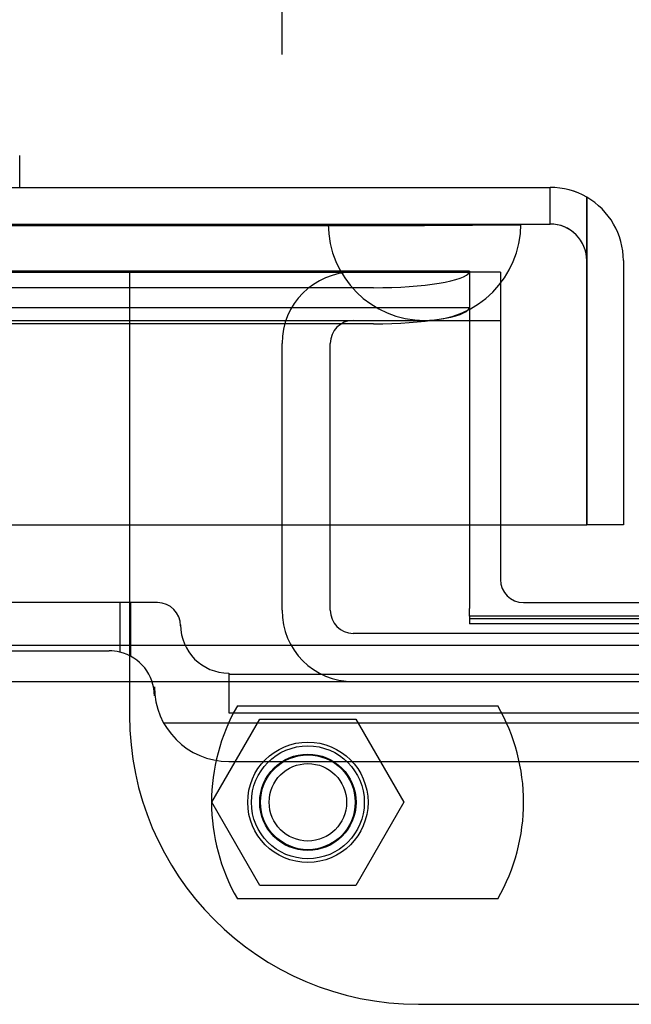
# Model space of a CAD drawing. Header units: inches. Extents: x 1 to 359, y -2 to 239.
# Tile 7 of 82: x 106.83 to 108.42, y 31.57 to 34.12. Entities that reach past the tile are written whole.
import ezdxf
from ezdxf.enums import TextEntityAlignment as Align
from ezdxf.lldxf.tags import DXFTag

# ---------------------------------------------------------------- set-up
doc = ezdxf.new("R2010")
doc.units = ezdxf.units.IN
doc.header["$MEASUREMENT"] = 0
for name, color, linetype in [('COM70098', 7, 'Continuous'), ('COM70220', 7, 'Continuous'), ('COM70739-9', 7, 'Continuous'), ('COM70838', 7, 'Continuous'), ('COM71195-6', 7, 'Continuous'), ('COM71298-1', 7, 'Continuous'), ('COM71299-1', 7, 'Continuous'), ('Default', 7, 'Continuous'), ('GSK87756', 7, 'Continuous'), ('HAN13068', 7, 'Continuous'), ('NTS86070', 7, 'Continuous'), ('SCC180005', 7, 'Continuous')]:
    doc.layers.add(name, color=color, linetype=linetype)
doc.styles.add('SEACAD_Times_New_Roman', font='times.ttf')
tags = doc.linetypes.add('HIDDEN2', pattern=[0.1875, 0.125, -0.0625]).pattern_tags.tags
tags[6:7] = [DXFTag(74, 4), DXFTag(75, 0), DXFTag(340, '0'), DXFTag(46, 0.0), DXFTag(50, 0.0), DXFTag(44, 0.0), DXFTag(45, 0.0)]
tags[4:5] = [DXFTag(74, 4), DXFTag(75, 0), DXFTag(340, '0'), DXFTag(46, 0.0), DXFTag(50, 0.0), DXFTag(44, 0.0), DXFTag(45, 0.0)]
doc.dimstyles.new('HAMMOND_(STH_-_300x200)', dxfattribs={"dimtxt": 1.5, "dimasz": 1.875, "dimexe": 0.75, "dimexo": 0.75, "dimgap": 0.375, "dimtad": 0, "dimtih": 1, "dimtoh": 1, "dimzin": 0, "dimdsep": 46, "dimtxsty": 'SEACAD_Times_New_Roman', "dimblk1": '_SE_FILLED', "dimblk2": '_SE_FILLED', "dimsah": 1, "dimcen": 0.75, "dimadec": 0, "dimazin": 0, "dimtfac": 0.8, "dimtofl": 0, "dimtmove": 0, "dimatfit": 3, "dimfxl": 1, "dimtolj": 1, "dimtzin": 0, "dimarcsym": 0})

# ---------------------------------------------------------------- blocks, each defined once
blk = doc.blocks.new('SE2')
at = {"layer": 'COM70098', "color": 7, "linetype": 'HIDDEN2'}
for p, q in [((107.1164, 33.4687), (107.1164, 32.3197)), ((108.0794, 33.4687), (107.9994, 33.4687)), ((108.0794, 33.4687), (108.0794, 32.8137)), ((107.8664, 31.5697), (111.3664, 31.5697))]:
    blk.add_line(p, q, dxfattribs=at)
at = {"layer": 'COM70098', "color": 7, "linetype": 'Continuous'}
for p, q in [((108.0794, 32.8137), (108.0794, 32.6717)), ((108.1394, 32.6117), (111.0934, 32.6117))]:
    blk.add_line(p, q, dxfattribs=at)
at = {"layer": 'COM70098', "color": 7, "linetype": 'HIDDEN2'}
blk.add_circle((107.5794, 32.0937), 0.1562, dxfattribs=at)
at = {"layer": 'COM70098', "color": 7, "linetype": 'Continuous'}
blk.add_arc((108.1394, 32.6717), 0.06, 180, 270, dxfattribs=at)
at = {"layer": 'COM70098', "color": 7, "linetype": 'HIDDEN2'}
blk.add_arc((107.8664, 32.3197), 0.75, 180, 270, dxfattribs=at)
at = {"layer": 'COM70220', "color": 7, "linetype": 'HIDDEN2'}
for p, q in [((87.1644, 33.5927), (107.6324, 33.5927)), ((87.1644, 33.5917), (107.6324, 33.5917)), ((87.1644, 33.5897), (107.6324, 33.5897)), ((107.6324, 33.5927), (108.1314, 33.5927)), ((107.6324, 33.5917), (108.1314, 33.5917)), ((107.6324, 33.5897), (107.8824, 33.5897)), ((107.6334, 33.5927), (107.6334, 33.5917)), ((107.6334, 33.5917), (107.8824, 33.5897)), ((107.8824, 33.5897), (108.1314, 33.5917)), ((108.1314, 33.5917), (108.1314, 33.5927)), ((87.1644, 33.3437), (107.6324, 33.3437)), ((107.6324, 33.3437), (107.8824, 33.3437))]:
    blk.add_line(p, q, dxfattribs=at)
blk.add_arc((107.8824, 33.5937), 0.25, 180, 0, dxfattribs=at)
at = {"layer": 'COM70739-9', "color": 7, "linetype": 'HIDDEN2'}
for p, q in [((107.8824, 33.3437), (108.0794, 33.3437)), ((107.5124, 32.5917), (107.5124, 33.2837)), ((107.6374, 32.5917), (107.6374, 33.2837)), ((111.5354, 32.5317), (107.6974, 32.5317))]:
    blk.add_line(p, q, dxfattribs=at)
for centre, radius, start, end in [((107.6974, 33.2837), 0.185, 90, 180), ((107.6974, 33.2837), 0.06, 90, 180), ((107.6974, 32.5917), 0.185, 180, 270), ((107.6974, 32.5917), 0.06, 180, 270)]:
    blk.add_arc(centre, radius, start, end, dxfattribs=at)
at = {"layer": 'COM70838', "color": 7, "linetype": 'HIDDEN2'}
for p, q in [((107.0913, 32.6117), (106.3779, 32.6117)), ((107.1889, 32.6117), (107.0913, 32.6117)), ((107.0913, 32.6117), (107.0913, 32.4834)), ((107.1189, 32.6117), (107.1189, 32.473)), ((107.2489, 32.5537), (107.2489, 32.5517)), ((106.3779, 32.4867), (107.0639, 32.4867)), ((107.3739, 32.4287), (107.3739, 32.3261)), ((107.3739, 32.4261), (108.6189, 32.4261)), ((107.1809, 32.3697), (107.1809, 32.3928)), ((107.3739, 32.3261), (108.4939, 32.3261)), ((107.2048, 32.2998), (108.6189, 32.2998)), ((107.3739, 32.1998), (108.4939, 32.1998))]:
    blk.add_line(p, q, dxfattribs=at)
for centre, radius, start, end in [((107.1889, 32.5517), 0.06, 0, 90), ((107.3739, 32.5537), 0.125, 180, 270), ((107.0639, 32.3697), 0.117, 76.4554, 90), ((107.0639, 32.3697), 0.117, 0, 76.4554), ((107.3739, 32.3928), 0.193, 180, 270)]:
    blk.add_arc(centre, radius, start, end, dxfattribs=at)
at = {"layer": 'COM71195-6', "color": 7, "linetype": 'Continuous'}
for p, q in [((86.5884, 33.6887), (108.2084, 33.6887)), ((108.3033, 33.4987), (108.3033, 33.6632)), ((108.3034, 33.6632), (108.3034, 33.4987)), ((108.3033, 32.8137), (108.3033, 33.4987)), ((108.3034, 33.4987), (108.3034, 32.8137)), ((108.3984, 33.4987), (108.3984, 32.8137)), ((86.4935, 32.8137), (108.3033, 32.8137)), ((108.3984, 32.8137), (108.3034, 32.8137))]:
    blk.add_line(p, q, dxfattribs=at)
at = {"layer": 'COM71195-6', "color": 7, "linetype": 'HIDDEN2'}
for p, q in [((108.2084, 33.5937), (108.2084, 33.6887)), ((86.5884, 33.5937), (108.2084, 33.5937))]:
    blk.add_line(p, q, dxfattribs=at)
at = {"layer": 'COM71195-6', "color": 7, "linetype": 'Continuous'}
for start, end in [(60, 90), (0, 60)]:
    blk.add_arc((108.2084, 33.4987), 0.19, start, end, dxfattribs=at)
at = {"layer": 'COM71195-6', "color": 7, "linetype": 'HIDDEN2'}
blk.add_arc((108.2084, 33.4987), 0.095, 0, 90, dxfattribs=at)
at = {"layer": 'COM71195-6', "color": 7, "linetype": 'Continuous'}
blk.add_ellipse((108.2084, 33.4987), major_axis=(0, -0.19), ratio=0.999171, start_param=2.617994, end_param=3.141593, dxfattribs=at)
at = {"layer": 'COM71195-6', "color": 7, "linetype": 'HIDDEN2'}
blk.add_ellipse((108.2084, 33.4987), major_axis=(0, -0.095), ratio=0.999171, start_param=1.570796, end_param=3.141593, dxfattribs=at)
at = {"layer": 'COM71298-1', "color": 7, "linetype": 'HIDDEN2'}
for p, q in [((107.9994, 33.471), (86.9614, 33.471)), ((107.9994, 33.4708), (107.9988, 33.4689)), ((107.9994, 33.471), (107.9994, 33.4687)), ((107.7494, 33.4285), (87.2114, 33.4285)), ((107.9991, 33.376), (86.9617, 33.376)), ((107.7494, 33.3349), (87.2114, 33.3349)), ((107.9994, 32.5705), (111.2334, 32.5705))]:
    blk.add_line(p, q, dxfattribs=at)
for centre, major_axis, start_param, end_param in [((107.7494, 33.4719), (0.25, 0), 4.712389, 6.21308), ((107.7494, 33.3783), (-0.25, 0), 1.570796, 3.071487)]:
    blk.add_ellipse(centre, major_axis=major_axis, ratio=0.173648, start_param=start_param, end_param=end_param, dxfattribs=at)
at = {"layer": 'COM71299-1', "color": 7, "linetype": 'HIDDEN2'}
for p, q in [((86.9614, 33.4687), (107.9994, 33.4687)), ((107.9994, 33.4687), (107.9994, 32.8137)), ((107.9994, 32.5768), (107.9994, 32.557)), ((111.2334, 32.557), (107.9994, 32.557)), ((85.6814, 32.4067), (133.5514, 32.4067))]:
    blk.add_line(p, q, dxfattribs=at)
at = {"layer": 'COM71299-1', "color": 7, "linetype": 'Continuous'}
for p, q in [((107.9994, 32.8137), (107.9994, 32.5967)), ((107.9994, 32.5768), (107.9994, 32.5967)), ((111.2334, 32.5768), (107.9994, 32.5768)), ((85.6814, 32.5017), (133.5514, 32.5017))]:
    blk.add_line(p, q, dxfattribs=at)
at = {"layer": 'GSK87756', "color": 7, "linetype": 'HIDDEN2'}
blk.add_circle((107.5794, 32.0937), 0.125, dxfattribs=at)
at = {"layer": 'HAN13068', "color": 7, "linetype": 'Continuous'}
blk.add_line((106.8313, 33.6887), (106.8313, 33.7716), dxfattribs=at)
at = {"layer": 'NTS86070', "color": 7, "linetype": 'HIDDEN2'}
for p, q in [((107.3964, 32.3437), (108.0724, 32.3437)), ((108.0724, 31.8437), (107.3964, 31.8437))]:
    blk.add_line(p, q, dxfattribs=at)
for radius in [0.1465, 0.125, 0.1005]:
    blk.add_circle((107.5794, 32.0937), radius, dxfattribs=at)
for centre, start, end in [((107.8294, 32.0937), 150, 210), ((107.6394, 32.0937), 330, 30)]:
    blk.add_arc(centre, 0.5, start, end, dxfattribs=at)
at = {"layer": 'SCC180005', "color": 7, "linetype": 'HIDDEN2'}
for p, q in [((107.33, 32.0937), (107.4547, 32.3097)), ((107.4547, 32.3097), (107.7041, 32.3097)), ((107.7041, 32.3097), (107.8288, 32.0937)), ((107.4547, 31.8777), (107.33, 32.0937)), ((107.8288, 32.0937), (107.7041, 31.8777)), ((107.7041, 31.8777), (107.4547, 31.8777))]:
    blk.add_line(p, q, dxfattribs=at)
blk.add_circle((107.5794, 32.0937), 0.123, dxfattribs=at)
blk = doc.blocks.new('DMBLK32')
at = {"layer": 'Default', "linetype": 'Continuous', "transparency": 16777216}
for points in [[(88.8364, 40.738), (86.9614, 40.4255), (88.8364, 40.113)], [(105.6374, 40.738), (105.6374, 40.113), (107.5124, 40.4255)]]:
    blk.add_hatch(color=7, dxfattribs=at).paths.add_polyline_path(points)
at = {"layer": 'Default', "color": 7, "linetype": 'Continuous', "transparency": 16777216}
for p, q in [((86.9614, 33.7827), (86.9614, 41.1755)), ((107.5124, 34.0337), (107.5124, 41.1755)), ((86.9614, 40.4255), (91.0425, 40.4255)), ((103.4313, 40.4255), (107.5124, 40.4255))]:
    blk.add_line(p, q, dxfattribs=at)
at = {"layer": 'Default', "color": 7, "linetype": 'Continuous', "transparency": 16777216, "style": 'SEACAD_Times_New_Roman'}
for s, p in [('20.55', (94.6777, 41.1755)), ('OPENNING', (91.5675, 38.9255))]:
    blk.add_text(s, height=1.5, dxfattribs=at).set_placement(p, align=Align.TOP_LEFT)
blk = doc.blocks.new('_SE_FILLED')
at = {"color": 0}
blk.add_line((0, 0), (-1, 0), dxfattribs=at)
blk.add_solid([(0, 0), (-1, -0.1665), (-1, 0.1665), (0, 0)], dxfattribs=at)

msp = doc.modelspace()

# ---------------------------------------------------------------- block references
at = {"layer": 'Default'}
msp.add_blockref('SE2', (0, 0), dxfattribs=at)

# ---------------------------------------------------------------- dimensions: what is measured, and where the dimension line sits
at = {"layer": 'Default', "color": 7, "linetype": 'Continuous'}
dim = msp.add_linear_dim(base=(107.5124, 40.4255), p1=(86.9614, 33.0327), p2=(107.5124, 33.2837), text='\\A1;<>\\POPENNING', dimstyle='HAMMOND_(STH_-_300x200)', dxfattribs=at)
dim.commit()
dim.dimension.update_dxf_attribs({"geometry": 'DMBLK32', "text_midpoint": (97.2369, 40.4255), "dimtype": 160})

doc.saveas('drawing.dxf')
